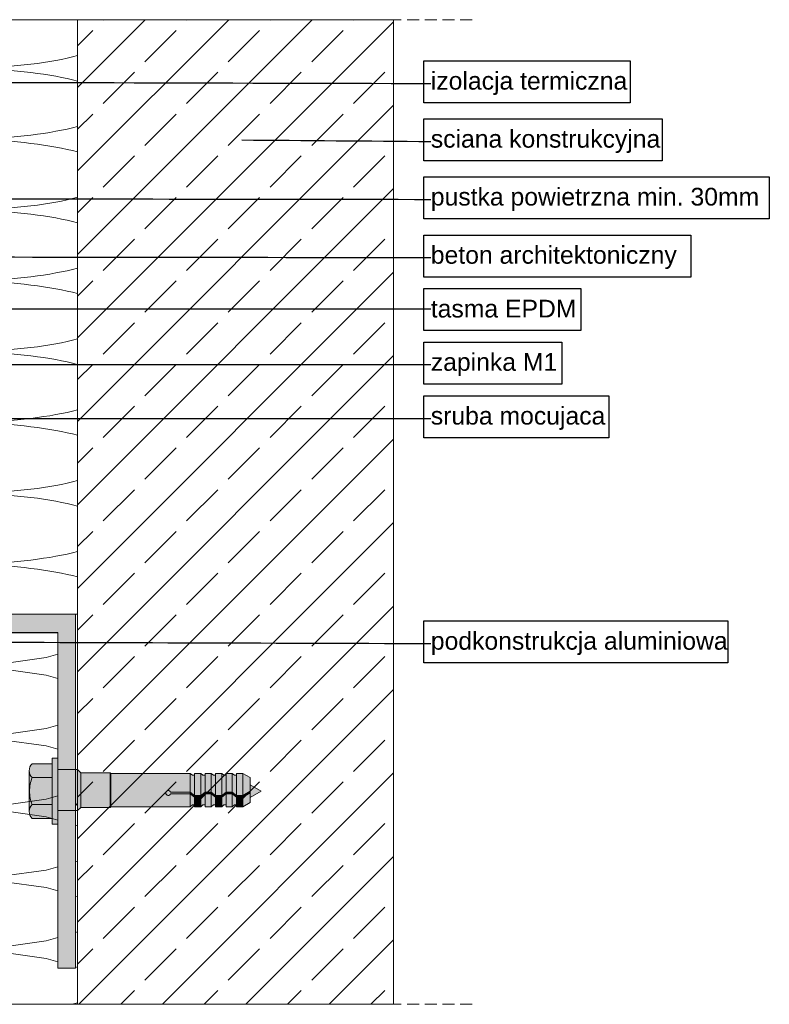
# Model space of a CAD drawing. Extents: x -106507 to -42801, y 48734 to 74234.
# Tile 47 of 69: x -49816 to -48545, y 64553 to 66221. Entities that reach past the tile are written whole.
import ezdxf

# ---------------------------------------------------------------- set-up
doc = ezdxf.new("R2010")
doc.units = 0
doc.header["$MEASUREMENT"] = 0
doc.linetypes.add('Hidden Line', pattern=[30, 20, -10])
for name, color, linetype, lineweight, true_color in [('2D - Ogólne_Pen_No__2', 7, 'Continuous', 15, 0x7f7f7f), ('2D Drafting - General_Pen_No__141', 7, 'Continuous', 0, 0xe8e8e8), ('2D Drafting - General_Pen_No__2', 7, 'Continuous', 15, 0x7f7f7f), ('2D Drafting - General_Pen_No__61', 7, 'Continuous', 20, 0x6a6a6a), ('2D Drafting - General_Pen_No__81', 7, 'Continuous', 20, 0x6a6a6a), ('Annotation - Label_Pen_No__5', 7, 'Continuous', 25, 0x40a5ff)]:
    doc.layers.add(name, color=color, linetype=linetype, lineweight=lineweight, true_color=true_color)
doc.layers.add('2D Drafting - General_Pen_No__121', color=255, linetype='Continuous', lineweight=0)
doc.styles.add('GENERATED_STYLE_2', font='arial.ttf')
doc.dimstyles.new('GENERATED_STYLE__7', dxfattribs={"dimtxt": 0.18, "dimasz": 91.2, "dimexe": 0.18, "dimexo": 0.0625, "dimgap": 0.09, "dimtad": 0, "dimtih": 1, "dimtoh": 1, "dimdec": 4, "dimzin": 0, "dimdsep": 46, "dimcen": 0.09, "dimadec": 0, "dimazin": 0, "dimtfac": 1, "dimtdec": 4, "dimtmove": 0, "dimatfit": 3, "dimldrblk": 'ARROWHEAD_5', "dimfxl": 0, "dimtolj": 1, "dimtzin": 0, "dimarcsym": 0})

# ---------------------------------------------------------------- blocks, each defined once
blk = doc.blocks.new('*X18')
at = {"layer": '2D Drafting - General_Pen_No__61', "linetype": 'Continuous'}
for p, q in [((-50707.7, 65142.2), (-50717.6, 65125.8)), ((-50687.3, 65152.9), (-50707.7, 65142.2)), ((-50096.6, 65137.8), (-50183.5, 65152.9)), ((-50096.6, 65137.8), (-50018.5, 65128.6)), ((-49845.7, 65130.1), (-49770.8, 65140.7)), ((-49770.8, 65140.7), (-49751.1, 65146.3)), ((-50717.6, 65125.8), (-50707.7, 65109.4)), ((-50018.5, 65123.1), (-50096.6, 65113.8)), ((-50018.5, 65128.6), (-49931.5, 65125.9)), ((-49931.5, 65125.8), (-50018.5, 65123.1)), ((-49931.5, 65125.9), (-49845.7, 65130.1)), ((-49845.7, 65121.6), (-49931.5, 65125.8)), ((-49770.8, 65111), (-49845.7, 65121.6)), ((-50707.7, 65109.4), (-50678.9, 65094.3)), ((-50096.6, 65113.8), (-50303.6, 65077.8)), ((-49751.1, 65105.3), (-49770.8, 65111)), ((-50678.9, 65094.3), (-50633.4, 65081.5)), ((-50633.4, 65081.5), (-50574.6, 65072.2)), ((-50574.6, 65072.2), (-50506.9, 65066.9)), ((-50366.1, 65069.8), (-50303.6, 65077.8)), ((-50574.6, 65059.5), (-50633.4, 65050.1)), ((-50506.9, 65064.8), (-50574.6, 65059.5)), ((-50506.9, 65066.9), (-50435.6, 65066.1)), ((-50435.6, 65065.6), (-50506.9, 65064.8)), ((-50435.6, 65066.1), (-50366.1, 65069.8)), ((-50366.1, 65061.8), (-50435.6, 65065.6)), ((-50303.6, 65053.8), (-50366.1, 65061.8)), ((-50633.4, 65050.1), (-50678.9, 65037.4)), ((-50096.6, 65017.8), (-50303.6, 65053.8)), ((-50707.7, 65022.2), (-50717.6, 65005.8)), ((-50678.9, 65037.4), (-50707.7, 65022.2)), ((-49770.8, 65020.7), (-49751.1, 65026.3)), ((-50717.6, 65005.8), (-50707.7, 64989.4)), ((-50096.6, 65017.8), (-50018.5, 65008.6)), ((-50018.5, 65008.6), (-49931.5, 65005.9)), ((-49931.5, 65005.8), (-50018.5, 65003.1)), ((-49931.5, 65005.9), (-49845.7, 65010.1)), ((-49845.7, 65001.6), (-49931.5, 65005.8)), ((-49845.7, 65010.1), (-49770.8, 65020.7)), ((-50707.7, 64989.4), (-50678.9, 64974.3)), ((-50096.6, 64993.8), (-50303.6, 64957.8)), ((-50018.5, 65003.1), (-50096.6, 64993.8)), ((-49770.8, 64991), (-49845.7, 65001.6)), ((-49751.1, 64985.3), (-49770.8, 64991)), ((-50678.9, 64974.3), (-50633.4, 64961.5)), ((-50633.4, 64961.5), (-50574.6, 64952.2)), ((-50366.1, 64949.8), (-50303.6, 64957.8)), ((-50574.6, 64939.5), (-50633.4, 64930.1)), ((-50574.6, 64952.2), (-50506.9, 64946.9)), ((-50506.9, 64944.8), (-50574.6, 64939.5)), ((-50506.9, 64946.9), (-50435.6, 64946.1)), ((-50435.6, 64945.6), (-50506.9, 64944.8)), ((-50435.6, 64946.1), (-50366.1, 64949.8)), ((-50366.1, 64941.8), (-50435.6, 64945.6)), ((-50303.6, 64933.8), (-50366.1, 64941.8)), ((-50633.4, 64930.1), (-50678.9, 64917.4)), ((-50096.6, 64897.8), (-50303.6, 64933.8)), ((-50678.9, 64917.4), (-50707.7, 64902.2)), ((-49770.8, 64900.7), (-49751.1, 64906.3)), ((-50707.7, 64902.2), (-50717.6, 64885.8)), ((-50096.6, 64897.8), (-50018.5, 64888.6)), ((-50018.5, 64888.6), (-49931.5, 64885.9)), ((-49931.5, 64885.9), (-49845.7, 64890.1)), ((-49845.7, 64890.1), (-49770.8, 64900.7)), ((-50717.6, 64885.8), (-50707.7, 64869.4)), ((-50096.6, 64873.8), (-50303.6, 64837.8)), ((-50018.5, 64883.1), (-50096.6, 64873.8)), ((-49931.5, 64885.8), (-50018.5, 64883.1)), ((-49845.7, 64881.6), (-49931.5, 64885.8)), ((-49770.8, 64871), (-49845.7, 64881.6)), ((-49751.1, 64865.3), (-49770.8, 64871)), ((-50707.7, 64869.4), (-50678.9, 64854.3)), ((-50678.9, 64854.3), (-50633.4, 64841.5)), ((-49717.6, 64855.7), (-49721.1, 64856.7)), ((-50633.4, 64841.5), (-50574.6, 64832.2)), ((-50366.1, 64829.8), (-50303.6, 64837.8)), ((-50574.6, 64832.2), (-50506.9, 64826.9)), ((-50506.9, 64824.8), (-50574.6, 64819.5)), ((-50506.9, 64826.9), (-50435.6, 64826.1)), ((-50435.6, 64825.6), (-50506.9, 64824.8)), ((-50435.6, 64826.1), (-50366.1, 64829.8)), ((-50366.1, 64821.8), (-50435.6, 64825.6)), ((-50303.6, 64813.8), (-50366.1, 64821.8)), ((-50633.4, 64810.1), (-50678.9, 64797.4)), ((-50574.6, 64819.5), (-50633.4, 64810.1)), ((-50096.6, 64777.8), (-50303.6, 64813.8)), ((-50678.9, 64797.4), (-50707.7, 64782.2)), ((-49721.1, 64794.9), (-49717.6, 64795.9)), ((-50707.7, 64782.2), (-50717.6, 64765.8)), ((-50096.6, 64777.8), (-50018.5, 64768.6)), ((-49845.7, 64770.1), (-49770.8, 64780.7)), ((-49770.8, 64780.7), (-49751.1, 64786.3)), ((-50717.6, 64765.8), (-50707.7, 64749.4)), ((-50018.5, 64763.1), (-50096.6, 64753.8)), ((-50018.5, 64768.6), (-49931.5, 64765.9)), ((-49931.5, 64765.8), (-50018.5, 64763.1)), ((-49931.5, 64765.9), (-49845.7, 64770.1)), ((-49845.7, 64761.6), (-49931.5, 64765.8)), ((-49770.8, 64751), (-49845.7, 64761.6)), ((-50707.7, 64749.4), (-50678.9, 64734.3)), ((-50096.6, 64753.8), (-50303.6, 64717.8)), ((-49751.1, 64745.3), (-49770.8, 64751)), ((-50678.9, 64734.3), (-50633.4, 64721.5)), ((-50633.4, 64721.5), (-50574.6, 64712.2)), ((-49717.6, 64735.7), (-49721.1, 64736.7)), ((-50574.6, 64712.2), (-50506.9, 64706.9)), ((-50506.9, 64704.8), (-50574.6, 64699.5)), ((-50506.9, 64706.9), (-50435.6, 64706.1)), ((-50435.6, 64705.6), (-50506.9, 64704.8)), ((-50435.6, 64706.1), (-50366.1, 64709.8)), ((-50366.1, 64701.8), (-50435.6, 64705.6)), ((-50366.1, 64709.8), (-50303.6, 64717.8)), ((-50633.4, 64690.1), (-50678.9, 64677.4)), ((-50574.6, 64699.5), (-50633.4, 64690.1)), ((-50303.6, 64693.8), (-50366.1, 64701.8)), ((-50096.6, 64657.8), (-50303.6, 64693.8)), ((-50678.9, 64677.4), (-50707.7, 64662.2)), ((-49721.1, 64674.9), (-49717.6, 64675.9)), ((-50707.7, 64662.2), (-50717.6, 64645.8)), ((-50096.6, 64657.8), (-50018.5, 64648.6)), ((-49845.7, 64650.1), (-49770.8, 64660.7)), ((-49770.8, 64660.7), (-49751.1, 64666.3)), ((-50717.6, 64645.8), (-50707.7, 64629.4)), ((-50018.5, 64643.1), (-50096.6, 64633.8)), ((-50018.5, 64648.6), (-49931.5, 64645.9)), ((-49931.5, 64645.8), (-50018.5, 64643.1)), ((-49931.5, 64645.9), (-49845.7, 64650.1)), ((-49845.7, 64641.6), (-49931.5, 64645.8)), ((-49770.8, 64631), (-49845.7, 64641.6)), ((-50707.7, 64629.4), (-50678.9, 64614.3)), ((-50096.6, 64633.8), (-50303.6, 64597.8)), ((-49751.1, 64625.3), (-49770.8, 64631)), ((-50678.9, 64614.3), (-50633.4, 64601.5)), ((-49717.6, 64615.7), (-49721.1, 64616.7)), ((-50633.4, 64601.5), (-50574.6, 64592.2)), ((-50574.6, 64592.2), (-50506.9, 64586.9)), ((-50435.6, 64586.1), (-50366.1, 64589.8)), ((-50366.1, 64589.8), (-50303.6, 64597.8)), ((-50574.6, 64579.5), (-50633.4, 64570.1)), ((-50506.9, 64584.8), (-50574.6, 64579.5)), ((-50506.9, 64586.9), (-50435.6, 64586.1)), ((-50435.6, 64585.6), (-50506.9, 64584.8)), ((-50366.1, 64581.8), (-50435.6, 64585.6)), ((-50303.6, 64573.8), (-50366.1, 64581.8)), ((-50185.5, 64553.3), (-50303.6, 64573.8)), ((-50678.9, 64557.4), (-50686.7, 64553.3)), ((-50633.4, 64570.1), (-50678.9, 64557.4)), ((-49726.7, 64553.3), (-49717.6, 64555.9))]:
    blk.add_line(p, q, dxfattribs=at)
blk = doc.blocks.new('Fill_9')
at = {"layer": '2D Drafting - General_Pen_No__2', "linetype": 'Continuous'}
for p, q in [((-49751.1, 65182.9), (-49831.9, 65182.9)), ((-49831.9, 65182.9), (-49831.9, 65152.9)), ((-49751.1, 65152.9), (-49751.1, 65182.9)), ((-49831.9, 65152.9), (-50717.6, 65152.9)), ((-50717.6, 65152.9), (-50717.6, 64553.3)), ((-49751.1, 64921.9), (-49751.1, 65152.9)), ((-49751.1, 64614.5), (-49751.1, 64921.9)), ((-49717.6, 64881.5), (-49721.1, 64881.5)), ((-49721.1, 64881.5), (-49721.1, 64614.5)), ((-49717.6, 64880.4), (-49717.6, 64881.5)), ((-49717.6, 64649.4), (-49717.6, 64880.4)), ((-49717.6, 64553.3), (-49717.6, 64649.4)), ((-49721.1, 64614.5), (-49751.1, 64614.5)), ((-50717.6, 64553.3), (-49751.1, 64553.3)), ((-49751.1, 64553.3), (-49717.6, 64553.3))]:
    blk.add_line(p, q, dxfattribs=at)
at = {"layer": '2D Drafting - General_Pen_No__61', "linetype": 'Continuous'}
blk.add_blockref('*X18', (0, 0), dxfattribs=at)
blk = doc.blocks.new('*X20')
at = {"layer": '2D Drafting - General_Pen_No__61', "linetype": 'Continuous'}
for p, q in [((-50231.3, 66221.4), (-50292.9, 66210.9)), ((-50080.6, 66150.9), (-50292.9, 66186.9)), ((-50080.6, 66126.9), (-50292.9, 66090.9)), ((-50080.6, 66030.9), (-50292.9, 66066.9)), ((-50080.6, 66006.9), (-50292.9, 65970.9)), ((-50080.6, 65910.9), (-50292.9, 65946.9)), ((-50080.6, 65886.9), (-50292.9, 65850.9)), ((-50080.6, 65790.9), (-50292.9, 65826.9)), ((-50080.6, 65766.9), (-50292.9, 65730.9)), ((-50080.6, 65670.9), (-50292.9, 65706.9)), ((-50080.6, 65646.9), (-50292.9, 65610.9)), ((-50080.6, 65550.9), (-50292.9, 65586.9)), ((-50080.6, 65526.9), (-50292.9, 65490.9)), ((-50080.6, 65430.9), (-50292.9, 65466.9)), ((-50080.6, 65406.9), (-50292.9, 65370.9)), ((-50080.6, 65310.9), (-50292.9, 65346.9)), ((-50080.6, 65286.9), (-50215.6, 65264)), ((-50252.9, 65257.7), (-50292.9, 65250.9)), ((-50252.9, 65220.1), (-50292.9, 65226.9))]:
    blk.add_line(p, q, dxfattribs=at)
for centre, start_param, end_param in [((-50452.2, 66258.9), 3.817836, 5.35589), ((-50452.2, 66138.9), 0.927295, 3.141593), ((-49921.4, 66198.9), 4.068888, 5.587761), ((-50452.2, 66138.9), 3.141593, 5.35589), ((-49921.4, 66078.9), 0.695424, 2.214297), ((-50452.2, 66018.9), 0.927295, 3.141593), ((-49921.4, 66078.9), 4.068888, 5.587761), ((-49921.4, 65958.9), 0.695424, 2.214297), ((-50452.2, 66018.9), 3.141593, 5.35589), ((-50452.2, 65898.9), 0.927295, 3.141593), ((-49921.4, 65958.9), 4.068888, 5.587761), ((-49921.4, 65838.9), 0.695424, 2.214297), ((-50452.2, 65898.9), 3.141593, 5.35589), ((-50452.2, 65778.9), 0.927295, 3.141593), ((-49921.4, 65838.9), 4.068888, 5.587761), ((-50452.2, 65778.9), 3.141593, 5.35589), ((-49921.4, 65718.9), 0.695424, 2.214297), ((-50452.2, 65658.9), 0.927295, 3.141593), ((-49921.4, 65718.9), 4.068888, 5.587761), ((-50452.2, 65658.9), 3.141593, 5.35589), ((-49921.4, 65598.9), 0.695424, 2.214297), ((-50452.2, 65538.9), 0.927295, 3.141593), ((-49921.4, 65598.9), 4.068888, 5.587761), ((-50452.2, 65538.9), 3.141593, 5.35589), ((-49921.4, 65478.9), 0.695424, 2.214297), ((-50452.2, 65418.9), 0.927295, 3.141593), ((-49921.4, 65478.9), 4.068888, 5.587761), ((-49921.4, 65358.9), 0.695424, 2.214297), ((-50452.2, 65418.9), 3.141593, 5.35589), ((-50452.2, 65298.9), 0.927295, 3.141593), ((-49921.4, 65358.9), 4.068888, 5.587761), ((-49921.4, 65238.9), 0.695424, 2.214297), ((-50452.2, 65298.9), 3.141593, 5.35589), ((-50452.2, 65178.9), 0.927295, 2.507522)]:
    blk.add_ellipse(centre, major_axis=(265.4, 0), ratio=0.226067, start_param=start_param, end_param=end_param, dxfattribs=at)
blk = doc.blocks.new('Fill_10')
at = {"layer": '2D Drafting - General_Pen_No__2', "linetype": 'Continuous'}
for p, q in [((-49717.6, 66221.4), (-50717.6, 66221.4)), ((-50717.6, 66221.4), (-50717.6, 65244.5)), ((-49717.6, 65214.5), (-49717.6, 66221.4)), ((-50252.9, 65278.2), (-50242.8, 65285.8)), ((-50252.9, 65247.5), (-50252.9, 65278.2)), ((-50242.8, 65285.8), (-50225.7, 65285.8)), ((-50225.7, 65285.8), (-50215.6, 65278.2)), ((-50215.6, 65278.2), (-50215.6, 65237.6)), ((-50717.6, 65244.5), (-50717.6, 65214.5)), ((-50261.1, 65243.7), (-50252.9, 65247.5)), ((-50252.9, 65237.2), (-50261.1, 65243.7)), ((-50252.9, 65219.7), (-50252.9, 65237.2)), ((-50215.6, 65237.6), (-50207.4, 65229.4)), ((-50207.4, 65229.4), (-50215.6, 65227.2)), ((-50215.6, 65227.2), (-50215.6, 65214.5)), ((-50717.6, 65214.5), (-50687.6, 65214.5)), ((-50687.6, 65214.5), (-50606.9, 65214.5)), ((-50606.9, 65214.5), (-50259.3, 65214.5)), ((-50261.1, 65215.9), (-50252.9, 65219.7)), ((-50259.3, 65214.5), (-50261.1, 65215.9)), ((-50215.6, 65214.5), (-49831.9, 65214.5)), ((-49831.9, 65214.5), (-49751.1, 65214.5)), ((-49751.1, 65214.5), (-49717.6, 65214.5))]:
    blk.add_line(p, q, dxfattribs=at)
at = {"layer": '2D Drafting - General_Pen_No__61', "linetype": 'Continuous'}
blk.add_blockref('*X20', (0, 0), dxfattribs=at)
blk = doc.blocks.new('ARROWHEAD_5')
at = {"color": 0, "linetype": 'Continuous', "lineweight": 0}
blk.add_line((0, 0), (-1, 0), dxfattribs=at)
blk.add_solid([(-1, 0.2679), (0, 0), (-1, -0.2679), (-1, 0.2679)], dxfattribs=at)

msp = doc.modelspace()

# ---------------------------------------------------------------- hatches: boundary and pattern name
at = {"layer": '2D Drafting - General_Pen_No__121', "linetype": 'Continuous'}
for points in [[(-49760.43, 64960.67), (-49794.6, 64960.67, 0.4195601), (-49794.6, 64937.37), (-49760.43, 64937.37)], [(-49751.11, 64914.45), (-49751.11, 64970.37), (-49760.43, 64970.37), (-49760.43, 64914.45), (-49760.43, 64858.54), (-49751.11, 64858.54)], [(-49798.87, 64914.45, -0.092424), (-49794.6, 64937.37, -0.201281), (-49799.49, 64949.02), (-49799.49, 64879.89, -0.201281), (-49794.6, 64891.54, -0.092424)], [(-49751.11, 64951.13), (-49751.11, 64914.45), (-49751.11, 64881.46), (-49721.11, 64881.46), (-49721.11, 64917.38), (-49721.11, 64951.13)], [(-49721.11, 64951.13), (-49751.11, 64951.13), (-49751.11, 64914.45), (-49751.11, 64881.46), (-49721.11, 64881.46), (-49721.11, 64918.33)], [(-49721.11, 64951.03), (-49721.11, 64918.33), (-49721.11, 64893.98), (-49717.6, 64889.61), (-49717.6, 64951.03)], [(-49717.6, 64951.03), (-49717.6, 64881.46), (-49717.42, 64881.46), (-49712.01, 64886.87), (-49712.01, 64945.62), (-49717.42, 64951.03)], [(-49712.01, 64945.72), (-49712.01, 64886.87), (-49662.26, 64886.87), (-49662.26, 64945.72)], [(-49662.26, 64945.72), (-49662.26, 64886.87), (-49661.02, 64888.12), (-49661.02, 64944.47)], [(-49661.02, 64944.47), (-49661.02, 64888.12), (-49526.6, 64888.12), (-49526.6, 64909.78), (-49559.91, 64909.78, -5.4750432), (-49559.91, 64912.73), (-49526.6, 64912.73), (-49526.6, 64944.47)], [(-49519.16, 64941.51), (-49522.86, 64941.51), (-49526.6, 64944.47), (-49526.6, 64912.73), (-49519.16, 64906.99)], [(-49519.16, 64944.47), (-49519.16, 64906.99), (-49508.8, 64906.99), (-49508.8, 64944.47)], [(-49501.36, 64941.51), (-49505.06, 64941.51), (-49508.8, 64944.47), (-49508.8, 64906.99), (-49501.36, 64912.73)], [(-49501.36, 64944.47), (-49501.36, 64912.73), (-49491.01, 64912.73), (-49491.01, 64944.47)], [(-49483.57, 64941.51), (-49487.26, 64941.51), (-49491.01, 64944.47), (-49491.01, 64912.73), (-49483.57, 64906.99)], [(-49473.21, 64944.47), (-49483.57, 64944.47), (-49483.57, 64906.99), (-49473.21, 64906.99)], [(-49465.77, 64941.51), (-49469.47, 64941.51), (-49473.21, 64944.47), (-49473.21, 64906.99), (-49465.77, 64912.73)], [(-49455.41, 64944.47), (-49465.77, 64944.47), (-49465.77, 64912.73), (-49455.41, 64912.73)], [(-49447.97, 64941.51), (-49451.67, 64941.51), (-49455.41, 64944.47), (-49455.41, 64912.73), (-49447.97, 64906.99)], [(-49447.97, 64944.47), (-49447.97, 64906.99), (-49437.62, 64906.99), (-49437.62, 64944.47)], [(-49425.24, 64937.32), (-49437.62, 64944.47), (-49437.62, 64906.99), (-49425.24, 64914.14)], [(-49760.43, 64937.37), (-49794.6, 64937.37, 0.092424), (-49798.87, 64914.45, 0.092424), (-49794.6, 64891.54), (-49760.43, 64891.54), (-49760.43, 64914.45)], [(-49406.51, 64914.55), (-49425.24, 64925.36), (-49425.24, 64903.74)], [(-49526.6, 64912.73), (-49559.91, 64912.73, 5.4750432), (-49559.91, 64909.78), (-49526.6, 64909.78)], [(-49526.6, 64909.78), (-49519.16, 64904.03), (-49519.16, 64906.99), (-49526.6, 64912.73)], [(-49519.16, 64891.08), (-49519.16, 64904.03), (-49526.6, 64909.78), (-49526.6, 64888.12), (-49522.86, 64891.08)], [(-49519.16, 64904.03), (-49508.8, 64904.03), (-49508.8, 64906.99), (-49519.16, 64906.99)], [(-49501.36, 64912.73), (-49508.8, 64906.99), (-49508.8, 64904.03), (-49501.36, 64909.78)], [(-49501.36, 64891.08), (-49501.36, 64909.78), (-49508.8, 64904.03), (-49508.8, 64888.12), (-49505.06, 64891.08)], [(-49501.36, 64909.78), (-49491.01, 64909.78), (-49491.01, 64912.73), (-49501.36, 64912.73)], [(-49491.01, 64888.12), (-49491.01, 64909.78), (-49501.36, 64909.78), (-49501.36, 64888.12)], [(-49483.57, 64906.99), (-49491.01, 64912.73), (-49491.01, 64909.78), (-49483.57, 64904.03)], [(-49491.01, 64909.78), (-49491.01, 64888.12), (-49487.26, 64891.08), (-49483.57, 64891.08), (-49483.57, 64904.03)], [(-49473.21, 64906.99), (-49483.57, 64906.99), (-49483.57, 64904.03), (-49473.21, 64904.03)], [(-49465.77, 64912.73), (-49473.21, 64906.99), (-49473.21, 64904.03), (-49465.77, 64909.78)], [(-49465.77, 64891.08), (-49465.77, 64909.78), (-49473.21, 64904.03), (-49473.21, 64888.12), (-49469.47, 64891.08)], [(-49465.77, 64909.78), (-49455.41, 64909.78), (-49455.41, 64912.73), (-49465.77, 64912.73)], [(-49455.41, 64888.12), (-49455.41, 64909.78), (-49465.77, 64909.78), (-49465.77, 64888.12)], [(-49455.41, 64909.78), (-49447.97, 64904.03), (-49447.97, 64906.99), (-49455.41, 64912.73)], [(-49447.97, 64891.08), (-49447.97, 64904.03), (-49455.41, 64909.78), (-49455.41, 64888.12), (-49451.67, 64891.08)], [(-49447.97, 64904.03), (-49437.62, 64904.03), (-49437.62, 64906.99), (-49447.97, 64906.99)], [(-49425.24, 64914.14), (-49437.62, 64906.99), (-49437.62, 64904.03), (-49425.24, 64911.18)], [(-49425.24, 64911.18), (-49437.62, 64904.03), (-49437.62, 64888.12), (-49425.24, 64895.27)], [(-49760.43, 64891.54), (-49794.6, 64891.54, 0.4195601), (-49794.6, 64868.24), (-49760.43, 64868.24)], [(-49508.8, 64888.12), (-49508.8, 64904.03), (-49519.16, 64904.03), (-49519.16, 64888.12)], [(-49473.21, 64888.12), (-49473.21, 64904.03), (-49483.57, 64904.03), (-49483.57, 64888.12)], [(-49447.97, 64904.03), (-49447.97, 64888.12), (-49437.62, 64888.12), (-49437.62, 64904.03)]]:
    msp.add_hatch(color=256, dxfattribs=at).paths.add_polyline_path(points, flags=0)
at = {"layer": '2D Drafting - General_Pen_No__141', "linetype": 'Continuous'}
for points in [[(-50215.62, 65214.45), (-49731.87, 65214.45), (-49721.11, 65214.45), (-49721.11, 64951.13), (-49751.11, 64951.13), (-49751.11, 64970.37), (-49751.11, 65182.95), (-50214.53, 65182.95), (-50215.62, 65184.04), (-50215.62, 65201.48), (-50207.42, 65203.68), (-50215.62, 65211.88)], [(-49721.11, 64614.45), (-49751.11, 64614.45), (-49751.11, 64881.46), (-49721.11, 64881.46)]]:
    msp.add_hatch(color=256, dxfattribs=at).paths.add_polyline_path(points, flags=0)
at = {"layer": '2D Drafting - General_Pen_No__81', "linetype": 'Continuous'}
h = msp.add_hatch(dxfattribs=at)
h.set_pattern_fill('Solid___Dashed', color=256, style=0, pattern_type=2)
h.set_pattern_definition([(45, (0, 0), (-70.71068, 70.71068), []), (45, (-35.36, 35.36), (-70.71068, 70.71068), [75, -25])])
h.paths.add_polyline_path([(-49226.67, 66221.36), (-49717.6, 66221.36), (-49717.6, 65542.04), (-49717.6, 65243.42), (-49717.6, 65173.74), (-49717.6, 65089.07), (-49717.6, 64976.53), (-49717.6, 64880.42), (-49717.6, 64649.42), (-49717.6, 64553.3), (-49676.79, 64553.3), (-49672.58, 64553.3), (-49647.6, 64553.3), (-49604.79, 64553.3), (-49440.59, 64553.3), (-49294.36, 64553.3), (-49257.08, 64553.3), (-49186.74, 64553.3), (-49181.82, 64553.3), (-49181.82, 65089.07), (-49181.82, 65542.04), (-49181.82, 66221.36)], flags=0)

# ---------------------------------------------------------------- linework, layer by layer
at = {"layer": '2D - Ogólne_Pen_No__2', "linetype": 'Continuous'}
for p, q in [((-49717.42, 64951.13), (-49721.11, 64951.13)), ((-49721.11, 64951.13), (-49721.11, 64917.38)), ((-49717.42, 64951.03), (-49721.11, 64951.03)), ((-49721.11, 64951.03), (-49721.11, 64917.28)), ((-49712.01, 64945.72), (-49717.42, 64951.13)), ((-49712.01, 64945.62), (-49717.42, 64951.03)), ((-49662.26, 64945.72), (-49712.01, 64945.72)), ((-49712.01, 64886.87), (-49712.01, 64945.72)), ((-49661.02, 64944.47), (-49662.26, 64945.72)), ((-49662.26, 64886.87), (-49662.26, 64945.72)), ((-49526.6, 64944.47), (-49661.02, 64944.47)), ((-49661.02, 64944.47), (-49661.02, 64888.12)), ((-49522.86, 64941.51), (-49526.6, 64944.47)), ((-49526.6, 64888.12), (-49526.6, 64944.47)), ((-49519.16, 64941.51), (-49522.86, 64941.51)), ((-49519.16, 64944.47), (-49519.16, 64941.51)), ((-49508.8, 64944.47), (-49519.16, 64944.47)), ((-49519.16, 64888.12), (-49519.16, 64944.47)), ((-49505.06, 64941.51), (-49508.8, 64944.47)), ((-49508.8, 64888.12), (-49508.8, 64944.47)), ((-49501.36, 64941.51), (-49505.06, 64941.51)), ((-49501.36, 64944.47), (-49501.36, 64941.51)), ((-49491.01, 64944.47), (-49501.36, 64944.47)), ((-49501.36, 64888.12), (-49501.36, 64944.47)), ((-49487.26, 64941.51), (-49491.01, 64944.47)), ((-49491.01, 64888.12), (-49491.01, 64944.47)), ((-49483.57, 64941.51), (-49487.26, 64941.51)), ((-49483.57, 64944.47), (-49483.57, 64941.51)), ((-49473.21, 64944.47), (-49483.57, 64944.47)), ((-49483.57, 64888.12), (-49483.57, 64944.47)), ((-49469.47, 64941.51), (-49473.21, 64944.47)), ((-49473.21, 64888.12), (-49473.21, 64944.47)), ((-49465.77, 64941.51), (-49469.47, 64941.51)), ((-49465.77, 64944.47), (-49465.77, 64941.51)), ((-49455.41, 64944.47), (-49465.77, 64944.47)), ((-49465.77, 64888.12), (-49465.77, 64944.47)), ((-49451.67, 64941.51), (-49455.41, 64944.47)), ((-49455.41, 64888.12), (-49455.41, 64944.47)), ((-49447.97, 64941.51), (-49451.67, 64941.51)), ((-49437.62, 64944.47), (-49447.97, 64944.47)), ((-49447.97, 64888.12), (-49447.97, 64944.47)), ((-49425.24, 64937.32), (-49437.62, 64944.47)), ((-49437.62, 64888.12), (-49437.62, 64944.47)), ((-49425.24, 64895.27), (-49425.24, 64937.32)), ((-49425.24, 64925.36), (-49406.51, 64914.55)), ((-49721.11, 64881.46), (-49721.11, 64918.33)), ((-49526.6, 64912.73), (-49559.91, 64912.73)), ((-49526.6, 64909.78), (-49559.91, 64909.78)), ((-49519.16, 64906.99), (-49526.6, 64912.73)), ((-49519.16, 64904.03), (-49526.6, 64909.78)), ((-49508.8, 64906.99), (-49519.16, 64906.99)), ((-49501.36, 64912.73), (-49508.8, 64906.99)), ((-49501.36, 64909.78), (-49508.8, 64904.03)), ((-49491.01, 64912.73), (-49501.36, 64912.73)), ((-49491.01, 64909.78), (-49501.36, 64909.78)), ((-49483.57, 64906.99), (-49491.01, 64912.73)), ((-49483.57, 64904.03), (-49491.01, 64909.78)), ((-49473.21, 64906.99), (-49483.57, 64906.99)), ((-49465.77, 64912.73), (-49473.21, 64906.99)), ((-49465.77, 64909.78), (-49473.21, 64904.03)), ((-49455.41, 64912.73), (-49465.77, 64912.73)), ((-49455.41, 64909.78), (-49465.77, 64909.78)), ((-49447.97, 64906.99), (-49455.41, 64912.73)), ((-49447.97, 64904.03), (-49455.41, 64909.78)), ((-49437.62, 64906.99), (-49447.97, 64906.99)), ((-49425.24, 64914.14), (-49437.62, 64906.99)), ((-49425.24, 64911.18), (-49437.62, 64904.03)), ((-49425.24, 64903.74), (-49406.51, 64914.55)), ((-49661.02, 64888.12), (-49662.26, 64886.87)), ((-49526.6, 64888.12), (-49661.02, 64888.12)), ((-49522.86, 64891.08), (-49526.6, 64888.12)), ((-49519.16, 64891.08), (-49522.86, 64891.08)), ((-49508.8, 64904.03), (-49519.16, 64904.03)), ((-49519.16, 64888.12), (-49519.16, 64891.08)), ((-49508.8, 64888.12), (-49519.16, 64888.12)), ((-49505.06, 64891.08), (-49508.8, 64888.12)), ((-49501.36, 64891.08), (-49505.06, 64891.08)), ((-49501.36, 64888.12), (-49501.36, 64891.08)), ((-49491.01, 64888.12), (-49501.36, 64888.12)), ((-49487.26, 64891.08), (-49491.01, 64888.12)), ((-49483.57, 64891.08), (-49487.26, 64891.08)), ((-49473.21, 64904.03), (-49483.57, 64904.03)), ((-49483.57, 64888.12), (-49483.57, 64891.08)), ((-49473.21, 64888.12), (-49483.57, 64888.12)), ((-49469.47, 64891.08), (-49473.21, 64888.12)), ((-49465.77, 64891.08), (-49469.47, 64891.08)), ((-49465.77, 64888.12), (-49465.77, 64891.08)), ((-49455.41, 64888.12), (-49465.77, 64888.12)), ((-49451.67, 64891.08), (-49455.41, 64888.12)), ((-49447.97, 64891.08), (-49451.67, 64891.08)), ((-49437.62, 64904.03), (-49447.97, 64904.03)), ((-49437.62, 64888.12), (-49447.97, 64888.12)), ((-49425.24, 64895.27), (-49437.62, 64888.12)), ((-49717.42, 64881.46), (-49721.11, 64881.46)), ((-49712.01, 64886.87), (-49717.42, 64881.46)), ((-49662.26, 64886.87), (-49712.01, 64886.87))]:
    msp.add_line(p, q, dxfattribs=at)
msp.add_arc((-49563.82, 64911.25), 4.18, 20.70161, 339.29839, dxfattribs=at)
at = {"layer": '2D Drafting - General_Pen_No__2', "linetype": 'Hidden Line'}
for p, q in [((-51318.74, 66221.36), (-49041.43, 66221.36)), ((-51318.74, 64553.3), (-49041.43, 64553.3))]:
    msp.add_line(p, q, dxfattribs=at)
at = {"layer": '2D Drafting - General_Pen_No__2', "linetype": 'Continuous'}
for p, q in [((-49717.6, 66221.36), (-49717.6, 64954.57)), ((-49717.6, 65470.65), (-49717.6, 65492.73)), ((-49721.11, 65214.45), (-50716.88, 65214.45)), ((-50716.88, 65182.95), (-49751.11, 65182.95)), ((-49794.6, 64960.67), (-49760.43, 64960.67)), ((-49760.43, 64914.45), (-49760.43, 64970.37)), ((-49760.43, 64970.37), (-49751.11, 64970.37)), ((-49751.11, 64970.37), (-49751.11, 64914.45)), ((-49799.49, 64949.02), (-49799.49, 64879.89)), ((-49751.11, 64951.13), (-49721.11, 64951.13)), ((-49794.6, 64937.37), (-49760.43, 64937.37)), ((-49760.43, 64914.45), (-49760.43, 64858.54)), ((-49751.11, 64858.54), (-49751.11, 64914.45)), ((-49794.6, 64891.54), (-49760.43, 64891.54)), ((-49751.11, 64881.46), (-49721.11, 64881.46)), ((-49794.6, 64868.24), (-49760.43, 64868.24)), ((-49760.43, 64858.54), (-49751.11, 64858.54))]:
    msp.add_line(p, q, dxfattribs=at)
at = {"layer": '2D Drafting - General_Pen_No__2', "linetype": 'Continuous', "flags": 128}
for points in [[(-49226.67, 66221.36), (-49717.6, 66221.36), (-49717.6, 65542.04), (-49717.6, 65243.42), (-49717.6, 65173.74), (-49717.6, 65089.07), (-49717.6, 64976.53), (-49717.6, 64880.42), (-49717.6, 64649.42), (-49717.6, 64553.3), (-49676.79, 64553.3), (-49672.58, 64553.3), (-49647.6, 64553.3), (-49604.79, 64553.3), (-49440.59, 64553.3), (-49294.36, 64553.3), (-49257.08, 64553.3), (-49186.74, 64553.3), (-49181.82, 64553.3), (-49181.82, 65089.07), (-49181.82, 65542.04), (-49181.82, 66221.36)], [(-50215.62, 65214.45), (-49731.87, 65214.45), (-49721.11, 65214.45), (-49721.11, 64951.13), (-49751.11, 64951.13), (-49751.11, 64970.37), (-49751.11, 65182.95), (-50214.53, 65182.95), (-50215.62, 65184.04), (-50215.62, 65201.48), (-50207.42, 65203.68), (-50215.62, 65211.88)], [(-49751.11, 64914.45), (-49751.11, 64970.37), (-49760.43, 64970.37), (-49760.43, 64914.45), (-49760.43, 64858.54), (-49751.11, 64858.54)], [(-49751.11, 64951.13), (-49751.11, 64914.45), (-49751.11, 64881.46), (-49721.11, 64881.46), (-49721.11, 64917.38), (-49721.11, 64951.13)], [(-49721.11, 64951.13), (-49751.11, 64951.13), (-49751.11, 64914.45), (-49751.11, 64881.46), (-49721.11, 64881.46), (-49721.11, 64918.33)], [(-49721.11, 64951.03), (-49721.11, 64918.33), (-49721.11, 64893.98), (-49717.6, 64889.61), (-49717.6, 64951.03)], [(-49717.6, 64951.03), (-49717.6, 64881.46), (-49717.42, 64881.46), (-49712.01, 64886.87), (-49712.01, 64945.62), (-49717.42, 64951.03)], [(-49712.01, 64945.72), (-49712.01, 64886.87), (-49662.26, 64886.87), (-49662.26, 64945.72)], [(-49662.26, 64945.72), (-49662.26, 64886.87), (-49661.02, 64888.12), (-49661.02, 64944.47)], [(-49519.16, 64941.51), (-49522.86, 64941.51), (-49526.6, 64944.47), (-49526.6, 64912.73), (-49519.16, 64906.99)], [(-49519.16, 64944.47), (-49519.16, 64906.99), (-49508.8, 64906.99), (-49508.8, 64944.47)], [(-49501.36, 64941.51), (-49505.06, 64941.51), (-49508.8, 64944.47), (-49508.8, 64906.99), (-49501.36, 64912.73)], [(-49501.36, 64944.47), (-49501.36, 64912.73), (-49491.01, 64912.73), (-49491.01, 64944.47)], [(-49483.57, 64941.51), (-49487.26, 64941.51), (-49491.01, 64944.47), (-49491.01, 64912.73), (-49483.57, 64906.99)], [(-49473.21, 64944.47), (-49483.57, 64944.47), (-49483.57, 64906.99), (-49473.21, 64906.99)], [(-49465.77, 64941.51), (-49469.47, 64941.51), (-49473.21, 64944.47), (-49473.21, 64906.99), (-49465.77, 64912.73)], [(-49455.41, 64944.47), (-49465.77, 64944.47), (-49465.77, 64912.73), (-49455.41, 64912.73)], [(-49447.97, 64941.51), (-49451.67, 64941.51), (-49455.41, 64944.47), (-49455.41, 64912.73), (-49447.97, 64906.99)], [(-49447.97, 64944.47), (-49447.97, 64906.99), (-49437.62, 64906.99), (-49437.62, 64944.47)], [(-49425.24, 64937.32), (-49437.62, 64944.47), (-49437.62, 64906.99), (-49425.24, 64914.14)], [(-49406.51, 64914.55), (-49425.24, 64925.36), (-49425.24, 64903.74)], [(-49526.6, 64909.78), (-49519.16, 64904.03), (-49519.16, 64906.99), (-49526.6, 64912.73)], [(-49519.16, 64891.08), (-49519.16, 64904.03), (-49526.6, 64909.78), (-49526.6, 64888.12), (-49522.86, 64891.08)], [(-49519.16, 64904.03), (-49508.8, 64904.03), (-49508.8, 64906.99), (-49519.16, 64906.99)], [(-49501.36, 64912.73), (-49508.8, 64906.99), (-49508.8, 64904.03), (-49501.36, 64909.78)], [(-49501.36, 64891.08), (-49501.36, 64909.78), (-49508.8, 64904.03), (-49508.8, 64888.12), (-49505.06, 64891.08)], [(-49501.36, 64909.78), (-49491.01, 64909.78), (-49491.01, 64912.73), (-49501.36, 64912.73)], [(-49491.01, 64888.12), (-49491.01, 64909.78), (-49501.36, 64909.78), (-49501.36, 64888.12)], [(-49483.57, 64906.99), (-49491.01, 64912.73), (-49491.01, 64909.78), (-49483.57, 64904.03)], [(-49491.01, 64909.78), (-49491.01, 64888.12), (-49487.26, 64891.08), (-49483.57, 64891.08), (-49483.57, 64904.03)], [(-49473.21, 64906.99), (-49483.57, 64906.99), (-49483.57, 64904.03), (-49473.21, 64904.03)], [(-49465.77, 64912.73), (-49473.21, 64906.99), (-49473.21, 64904.03), (-49465.77, 64909.78)], [(-49465.77, 64891.08), (-49465.77, 64909.78), (-49473.21, 64904.03), (-49473.21, 64888.12), (-49469.47, 64891.08)], [(-49465.77, 64909.78), (-49455.41, 64909.78), (-49455.41, 64912.73), (-49465.77, 64912.73)], [(-49455.41, 64888.12), (-49455.41, 64909.78), (-49465.77, 64909.78), (-49465.77, 64888.12)], [(-49455.41, 64909.78), (-49447.97, 64904.03), (-49447.97, 64906.99), (-49455.41, 64912.73)], [(-49447.97, 64891.08), (-49447.97, 64904.03), (-49455.41, 64909.78), (-49455.41, 64888.12), (-49451.67, 64891.08)], [(-49447.97, 64904.03), (-49437.62, 64904.03), (-49437.62, 64906.99), (-49447.97, 64906.99)], [(-49425.24, 64914.14), (-49437.62, 64906.99), (-49437.62, 64904.03), (-49425.24, 64911.18)], [(-49425.24, 64911.18), (-49437.62, 64904.03), (-49437.62, 64888.12), (-49425.24, 64895.27)], [(-49508.8, 64888.12), (-49508.8, 64904.03), (-49519.16, 64904.03), (-49519.16, 64888.12)], [(-49473.21, 64888.12), (-49473.21, 64904.03), (-49483.57, 64904.03), (-49483.57, 64888.12)], [(-49447.97, 64904.03), (-49447.97, 64888.12), (-49437.62, 64888.12), (-49437.62, 64904.03)], [(-49721.11, 64614.45), (-49751.11, 64614.45), (-49751.11, 64881.46), (-49721.11, 64881.46)]]:
    msp.add_lwpolyline(points, close=True, dxfattribs=at)
for points in [[(-49760.43, 64960.67), (-49794.6, 64960.67, 0.4195601), (-49794.6, 64937.37), (-49760.43, 64937.37)], [(-49798.87, 64914.45, -0.092424), (-49794.6, 64937.37, -0.201281), (-49799.49, 64949.02), (-49799.49, 64879.89, -0.201281), (-49794.6, 64891.54, -0.092424)], [(-49661.02, 64944.47), (-49661.02, 64888.12), (-49526.6, 64888.12), (-49526.6, 64909.78), (-49559.91, 64909.78, -5.4750432), (-49559.91, 64912.73), (-49526.6, 64912.73), (-49526.6, 64944.47)], [(-49760.43, 64937.37), (-49794.6, 64937.37, 0.092424), (-49798.87, 64914.45, 0.092424), (-49794.6, 64891.54), (-49760.43, 64891.54), (-49760.43, 64914.45)], [(-49526.6, 64912.73), (-49559.91, 64912.73, 5.4750432), (-49559.91, 64909.78), (-49526.6, 64909.78)], [(-49760.43, 64891.54), (-49794.6, 64891.54, 0.4195601), (-49794.6, 64868.24), (-49760.43, 64868.24)]]:
    msp.add_lwpolyline(points, format="xyb", close=True, dxfattribs=at)
at = {"layer": '2D Drafting - General_Pen_No__2', "linetype": 'Continuous'}
for centre, radius, start, end in [((-49783.16, 64949.02), 16.33, 134.47805, 225.52195), ((-49735.29, 64914.45), 63.58, 158.87798, 180), ((-49735.29, 64914.45), 63.58, 180, 201.12202), ((-49783.16, 64879.89), 16.33, 134.47805, 225.52195)]:
    msp.add_arc(centre, radius, start, end, dxfattribs=at)
at = {"layer": 'Annotation - Label_Pen_No__5', "linetype": 'Continuous', "flags": 128}
for points in [[(-49130.76, 66151.55), (-48780.63, 66151.55), (-48780.63, 66080.41), (-49130.76, 66080.41)], [(-49130.76, 66053.23), (-48726.32, 66053.23), (-48726.32, 65982.09), (-49130.76, 65982.09)], [(-49130.76, 65954.91), (-48544.95, 65954.91), (-48544.95, 65883.76), (-49130.76, 65883.76)], [(-49130.76, 65856.59), (-48678.25, 65856.59), (-48678.25, 65785.44), (-49130.76, 65785.44)], [(-49130.76, 65765.75), (-48864.56, 65765.75), (-48864.56, 65694.61), (-49130.76, 65694.61)], [(-49130.76, 65674.92), (-48896.93, 65674.92), (-48896.93, 65603.78), (-49130.76, 65603.78)], [(-49130.76, 65584.09), (-48817.11, 65584.09), (-48817.11, 65512.94), (-49130.76, 65512.94)], [(-49130.76, 65584.09), (-48817.11, 65584.09), (-48817.11, 65512.94), (-49130.76, 65512.94)], [(-49130.76, 65202.71), (-48615.24, 65202.71), (-48615.24, 65131.57), (-49130.76, 65131.57)]]:
    msp.add_lwpolyline(points, close=True, dxfattribs=at)

# ---------------------------------------------------------------- block references
at = {"layer": '2D Drafting - General_Pen_No__61', "linetype": 'Continuous'}
for name in ['Fill_10', 'Fill_9']:
    msp.add_blockref(name, (0, 0), dxfattribs=at)

# ---------------------------------------------------------------- texts
at = {"layer": 'Annotation - Label_Pen_No__5', "linetype": 'Continuous', "char_height": 30, "attachment_point": 4, "style": 'GENERATED_STYLE_2'}
for s, insert, width in [('{izolacja termiczna}', (-49118.76, 66113.37), 326.126), ('{sciana konstrukcyjna}', (-49118.76, 66015.05), 380.435), ('{pustka powietrzna min. 30mm}', (-49118.76, 65916.97), 561.8056), ('{beton architektoniczny}', (-49118.76, 65818.41), 428.5065), ('{tasma EPDM}', (-49118.76, 65731.66), 242.195), ('{zapinka M1}', (-49118.76, 65636.98), 209.829), ('{sruba mocujaca}', (-49118.76, 65545.91), 289.646), ('{sruba mocujaca}', (-49118.76, 65545.91), 289.646), ('{podkonstrukcja aluminiowa}', (-49118.76, 65164.54), 491.52)]:
    msp.add_mtext(s, dxfattribs=dict(at, insert=insert, width=width))

# ---------------------------------------------------------------- leaders
at = {"layer": 'Annotation - Label_Pen_No__5', "linetype": 'Continuous', "path_type": 1, "annotation_type": 0, "has_hookline": 1, "hookline_direction": 0}
for points, text_width in [([(-50191.64, 66115.98), (-49118.85, 66113.37)], 179.01), ([(-49439.2, 66017.66), (-49118.85, 66015.05)], 251.43), ([(-50892.42, 65919.34), (-49118.85, 65916.97)], 550.77), ([(-51082.52, 65821.01), (-49118.85, 65818.41)], 413.52), ([(-49957.47, 65167.14), (-49118.85, 65164.54)], 277.08)]:
    msp.add_leader(points, dimstyle='GENERATED_STYLE__7', dxfattribs=dict(at, text_width=text_width))
at = {"layer": 'Annotation - Label_Pen_No__5', "linetype": 'Continuous', "annotation_type": 0, "has_hookline": 1, "hookline_direction": 0}
for points, text_width in [([(-51008.41, 65534.18), (-50812.41, 65731.66), (-49118.85, 65731.66)], 242.76), ([(-50888.67, 65502), (-50751.32, 65636.98), (-49118.85, 65636.98)], 205.62), ([(-50753.8, 65411.17), (-50616.46, 65545.91), (-49118.85, 65545.91)], 174.66), ([(-50242.82, 65284.23), (-49978.53, 65545.91), (-49118.85, 65545.91)], 174.66)]:
    msp.add_leader(points, dimstyle='GENERATED_STYLE__7', dxfattribs=dict(at, text_width=text_width))

doc.saveas('drawing.dxf')
